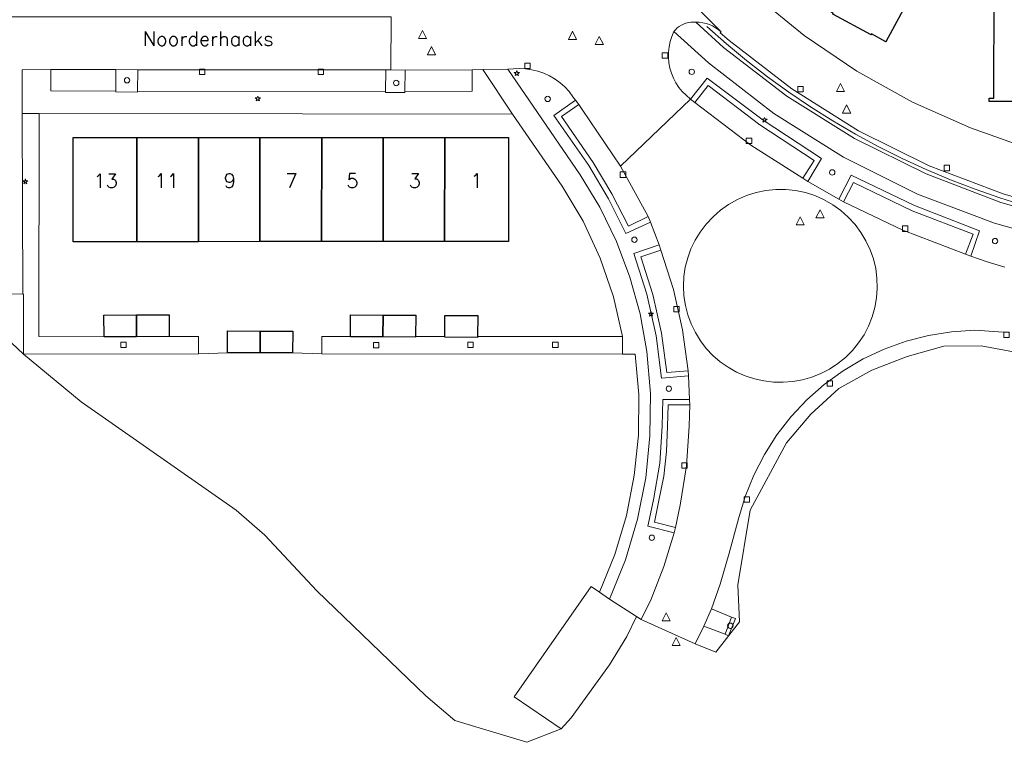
# Model space of a CAD drawing. Header units: metres. Extents: x 105376 to 107446, y 444190 to 447356.
# Tile 9 of 90: x 106667 to 106758, y 446000 to 446067. Entities that reach past the tile are written whole.
import ezdxf
from ezdxf.enums import TextEntityAlignment as Align

# ---------------------------------------------------------------- set-up
doc = ezdxf.new("R2010")
doc.units = ezdxf.units.M
doc.header["$MEASUREMENT"] = 0
for name, color, linetype, lineweight in [('begroeid terreindeel kenmerkpunt', 3, 'Continuous', 0), ('huisnummerreeks BGT', 7, 'Continuous', 0), ('onbegroeid terreindeel vlak', 5, 'Continuous', 0), ('ondersteunend wegdeel vlak', 2, 'Continuous', 0), ('openbare ruimte label tekst', 7, 'Continuous', 0), ('pand vlak gecombineerd BAG en BGT', 1, 'Continuous', 30), ('s_boom', 7, 'Continuous', 0), ('s_elektrakast', 7, 'Continuous', 0), ('s_lantaarnpaal_lichtmast', 7, 'Continuous', 0), ('s_rioolput', 7, 'Continuous', 0), ('s_straatkolk_trottoirkolk', 7, 'Continuous', 0), ('vegetatieobject lijn', 5, 'Continuous', 0), ('vlak schakel_verdeelkast groot trafo', 14, 'Continuous', 0), ('wegdeel vlak', 2, 'Continuous', 0)]:
    doc.layers.add(name, color=color, linetype=linetype, lineweight=lineweight)
doc.styles.get("Standard").update_dxf_attribs({"font": 'romans.shx'})

msp = doc.modelspace()

# ---------------------------------------------------------------- linework, layer by layer
at = {"layer": 'begroeid terreindeel kenmerkpunt', "flags": 128}
for points in [[(106763.834, 446048.059), (106757.737, 446049.791), (106750.817, 446052.418), (106744.186, 446055.708), (106737.908, 446059.63), (106732.043, 446064.146), (106729.471, 446066.479), (106729.792, 446066.469), (106730.11, 446066.429), (106730.423, 446066.357), (106730.727, 446066.256), (106731.021, 446066.126), (106731.3, 446065.967), (106731.562, 446065.783), (106731.806, 446065.574), (106731.729, 446065.486), (106732.572, 446064.77), (106738.355, 446060.295), (106744.552, 446056.413), (106751.101, 446053.161), (106757.94, 446050.572), (106763.964, 446048.854)], [(106763.834, 446048.059), (106757.737, 446049.791), (106750.817, 446052.418), (106744.186, 446055.708), (106737.908, 446059.63), (106732.043, 446064.146), (106729.471, 446066.479), (106729.792, 446066.469), (106730.11, 446066.429), (106730.423, 446066.357), (106730.727, 446066.256), (106731.021, 446066.126), (106731.3, 446065.967), (106731.562, 446065.783), (106731.806, 446065.574), (106731.729, 446065.486), (106732.572, 446064.77), (106738.355, 446060.295), (106744.552, 446056.413), (106751.101, 446053.161), (106757.94, 446050.572), (106763.964, 446048.854)], [(106758.104, 446043.788), (106756.371, 446044.325), (106754.956, 446044.81), (106755.771, 446047.158), (106749.719, 446049.5), (106743.866, 446052.303), (106742.707, 446050.1), (106739.833, 446051.729), (106741.114, 446053.851), (106735.695, 446057.409), (106730.513, 446061.305), (106728.978, 446059.344), (106728.564, 446059.708), (106728.215, 446060.06), (106727.902, 446060.444), (106727.629, 446060.857), (106727.397, 446061.295), (106727.21, 446061.754), (106727.069, 446062.229), (106726.975, 446062.715), (106726.93, 446063.209), (106726.933, 446063.704), (106726.985, 446064.197), (106727.086, 446064.682), (106727.233, 446065.155), (106727.427, 446065.611), (106730.641, 446062.703), (106736.683, 446058.025), (106743.157, 446053.965), (106750, 446050.563), (106757.145, 446047.853), (106763.393, 446046.088)], [(106758.104, 446043.788), (106756.371, 446044.325), (106754.956, 446044.81), (106755.771, 446047.158), (106749.719, 446049.5), (106743.866, 446052.303), (106742.707, 446050.1), (106739.833, 446051.729), (106741.114, 446053.851), (106735.695, 446057.409), (106730.513, 446061.305), (106728.978, 446059.344), (106728.564, 446059.708), (106728.215, 446060.06), (106727.902, 446060.444), (106727.629, 446060.857), (106727.397, 446061.295), (106727.21, 446061.754), (106727.069, 446062.229), (106726.975, 446062.715), (106726.93, 446063.209), (106726.933, 446063.704), (106726.985, 446064.197), (106727.086, 446064.682), (106727.233, 446065.155), (106727.427, 446065.611), (106730.641, 446062.703), (106736.683, 446058.025), (106743.157, 446053.965), (106750, 446050.563), (106757.145, 446047.853), (106763.393, 446046.088)], [(106664.093, 446041.305), (106667.099, 446041.292), (106667.167, 446041.292), (106667.158, 446035.723), (106653.413, 446048.649)], [(106664.093, 446041.305), (106667.099, 446041.292), (106667.167, 446041.292), (106667.158, 446035.723), (106653.413, 446048.649)]]:
    msp.add_lwpolyline(points, dxfattribs=at)
for points in [[(106675.707, 446062.106), (106677.749, 446062.079), (106677.739, 446060.088), (106677.733, 446060.006), (106675.717, 446060.023), (106675.721, 446060.099)], [(106675.707, 446062.106), (106677.749, 446062.079), (106677.739, 446060.088), (106677.733, 446060.006), (106675.717, 446060.023), (106675.721, 446060.099)], [(106718.311, 446059.264), (106716.307, 446057.823), (106719.548, 446053.19), (106721.376, 446050.114), (106722.986, 446046.919), (106725.263, 446047.951), (106726.071, 446045.871), (106723.728, 446045.057), (106724.939, 446041.286), (106725.796, 446037.419), (106726.291, 446033.49), (106728.782, 446033.709), (106728.894, 446031.524), (106726.405, 446031.515), (106726.357, 446029.069), (106726.128, 446025.639), (106725.553, 446022.249), (106725.035, 446019.796), (106727.446, 446019.164), (106726.497, 446016.06), (106725.32, 446013.036), (106724.407, 446011.149), (106723.965, 446011.434), (106721.468, 446013.048), (106722.936, 446016.679), (106724.057, 446020.431), (106724.821, 446024.272), (106725.221, 446028.167), (106725.254, 446032.083), (106724.92, 446035.985), (106724.295, 446039.457), (106723.355, 446042.858), (106722.109, 446046.159), (106720.567, 446049.333), (106718.742, 446052.352), (106712.039, 446062.142), (106713.093, 446062.174), (106713.678, 446062.154), (106714.259, 446062.076), (106714.829, 446061.941), (106715.383, 446061.751), (106715.915, 446061.506), (106716.42, 446061.21), (106716.894, 446060.866), (106717.331, 446060.476), (106717.728, 446060.045), (106718.08, 446059.577)], [(106718.311, 446059.264), (106716.307, 446057.823), (106719.548, 446053.19), (106721.376, 446050.114), (106722.986, 446046.919), (106725.263, 446047.951), (106726.071, 446045.871), (106723.728, 446045.057), (106724.939, 446041.286), (106725.796, 446037.419), (106726.291, 446033.49), (106728.782, 446033.709), (106728.894, 446031.524), (106726.405, 446031.515), (106726.357, 446029.069), (106726.128, 446025.639), (106725.553, 446022.249), (106725.035, 446019.796), (106727.446, 446019.164), (106726.497, 446016.06), (106725.32, 446013.036), (106724.407, 446011.149), (106723.965, 446011.434), (106721.468, 446013.048), (106722.936, 446016.679), (106724.057, 446020.431), (106724.821, 446024.272), (106725.221, 446028.167), (106725.254, 446032.083), (106724.92, 446035.985), (106724.295, 446039.457), (106723.355, 446042.858), (106722.109, 446046.159), (106720.567, 446049.333), (106718.742, 446052.352), (106712.039, 446062.142), (106713.093, 446062.174), (106713.678, 446062.154), (106714.259, 446062.076), (106714.829, 446061.941), (106715.383, 446061.751), (106715.915, 446061.506), (106716.42, 446061.21), (106716.894, 446060.866), (106717.331, 446060.476), (106717.728, 446060.045), (106718.08, 446059.577)], [(106702.512, 446059.972), (106700.704, 446059.974), (106700.704, 446060.074), (106700.734, 446062.08), (106701.215, 446062.067), (106702.531, 446062.048), (106702.514, 446060.052)], [(106702.512, 446059.972), (106700.704, 446059.974), (106700.704, 446060.074), (106700.734, 446062.08), (106701.215, 446062.067), (106702.531, 446062.048), (106702.514, 446060.052)], [(106720.547, 446013.684), (106719.764, 446014.201), (106712.627, 446003.995), (106716.992, 446001.031), (106713.799, 445999.776), (106707.124, 446001.78), (106704.459, 446004.078), (106694.358, 446013.796), (106689.526, 446018.957), (106686.883, 446021.271), (106672.512, 446031.317), (106667.158, 446035.723), (106683.369, 446035.754), (106686.054, 446035.848), (106689.079, 446035.844), (106692.104, 446035.84), (106694.799, 446035.746), (106722.67, 446035.739), (106723.862, 446035.739), (106724.18, 446031.987), (106724.147, 446028.223), (106723.762, 446024.477), (106723.029, 446020.784), (106721.954, 446017.176)], [(106720.547, 446013.684), (106719.764, 446014.201), (106712.627, 446003.995), (106716.992, 446001.031), (106713.799, 445999.776), (106707.124, 446001.78), (106704.459, 446004.078), (106694.358, 446013.796), (106689.526, 446018.957), (106686.883, 446021.271), (106672.512, 446031.317), (106667.158, 446035.723), (106683.369, 446035.754), (106686.054, 446035.848), (106689.079, 446035.844), (106692.104, 446035.84), (106694.799, 446035.746), (106722.67, 446035.739), (106723.862, 446035.739), (106724.18, 446031.987), (106724.147, 446028.223), (106723.762, 446024.477), (106723.029, 446020.784), (106721.954, 446017.176)]]:
    msp.add_lwpolyline(points, close=True, dxfattribs=at)
at = {"layer": 'onbegroeid terreindeel vlak', "flags": 128}
for points in [[(106760.72, 446054.613), (106754.912, 446056.684), (106749.535, 446059.084), (106744.391, 446061.947), (106739.517, 446065.251), (106734.953, 446068.971), (106730.734, 446073.077), (106728.322, 446075.585), (106724.907, 446072.561), (106724.19, 446071.941), (106721.654, 446074.998), (106715.787, 446083.477), (106710.551, 446092.359), (106698.327, 446115.308), (106725.735, 446115.369), (106758.765, 446115.319)], [(106653.413, 446048.649), (106667.158, 446035.723), (106672.512, 446031.317), (106686.883, 446021.271), (106689.526, 446018.957), (106694.358, 446013.796), (106704.459, 446004.078), (106707.124, 446001.78), (106713.799, 445999.776), (106716.992, 446001.031), (106717.919, 446002.051), (106721.458, 446006.957), (106723.06, 446009.588), (106723.965, 446011.434), (106724.407, 446011.149), (106729.412, 446008.892), (106731.328, 446008.125), (106733.507, 446010.922), (106733.35, 446014.375), (106734.504, 446021.284), (106737.872, 446027.516), (106740.13, 446030.163), (106742.727, 446032.546), (106745.77, 446034.258), (106749.049, 446035.527), (106752.437, 446036.456), (106755.915, 446036.493), (106759.412, 446035.843)]]:
    msp.add_lwpolyline(points, dxfattribs=at)
for points in [[(106750.206, 446076.589), (106750.255, 446076.676), (106749.227, 446077.255), (106749.174, 446077.178), (106746.613, 446078.556), (106745.425, 446076.374), (106741.578, 446078.459), (106740.135, 446075.851), (106736.291, 446077.943), (106734.006, 446073.721), (106737.853, 446071.615), (106737.382, 446070.744), (106738.687, 446070.025), (106738.645, 446069.941), (106741.182, 446068.548), (106740.907, 446068.031), (106742.209, 446067.321), (106742.173, 446067.231), (106745.706, 446065.304), (106745.754, 446065.392), (106747.071, 446064.674), (106752.767, 446075.187)], [(106756.677, 446069.401), (106757.112, 446069.4), (106757.091, 446059.439), (106756.656, 446059.44), (106756.655, 446059.12), (106764.355, 446059.124), (106764.356, 446059.444), (106763.921, 446059.445), (106763.942, 446069.406), (106764.377, 446069.406), (106764.377, 446069.726), (106756.678, 446069.721)], [(106668.601, 446058.007), (106693.016, 446057.987), (106712.476, 446057.957), (106717.086, 446051.299), (106719.018, 446048.049), (106720.604, 446044.616), (106721.826, 446041.038), (106722.671, 446037.352), (106709.24, 446037.354), (106709.251, 446039.304), (106706.211, 446039.32), (106706.2, 446037.355), (106703.495, 446037.355), (106703.506, 446039.335), (106700.486, 446039.352), (106697.466, 446039.368), (106697.455, 446037.357), (106694.806, 446037.357), (106694.799, 446035.746), (106692.104, 446035.84), (106692.106, 446037.87), (106689.082, 446037.874), (106686.057, 446037.878), (106686.054, 446035.848), (106683.369, 446035.754), (106683.365, 446037.364), (106680.666, 446037.351), (106680.656, 446039.381), (106677.636, 446039.366), (106674.616, 446039.351), (106674.626, 446037.321), (106668.592, 446037.355)], [(106677.666, 446046.145), (106683.366, 446046.147), (106689.066, 446046.15), (106694.792, 446046.152), (106700.492, 446046.155), (106706.192, 446046.157), (106712.102, 446046.16), (106712.11, 446055.801), (106706.2, 446055.798), (106700.5, 446055.796), (106694.8, 446055.793), (106689.074, 446055.791), (106683.374, 446055.788), (106677.674, 446055.786), (106671.764, 446055.783), (106671.756, 446046.142)]]:
    msp.add_lwpolyline(points, close=True, dxfattribs=at)
at = {"layer": 'ondersteunend wegdeel vlak', "flags": 128}
msp.add_lwpolyline([(106759.412, 446035.843), (106755.915, 446036.493), (106752.437, 446036.456), (106749.049, 446035.527), (106745.77, 446034.258), (106742.727, 446032.546), (106740.13, 446030.163), (106737.872, 446027.516), (106734.504, 446021.284), (106733.35, 446014.375), (106733.507, 446010.922), (106731.328, 446008.125), (106729.412, 446008.892), (106730.22, 446010.541), (106732.172, 446009.8), (106732.774, 446011.366), (106730.927, 446012.142), (106731.715, 446014.421), (106732.567, 446017.281), (106733.415, 446020.483), (106734.034, 446022.538), (106734.839, 446024.528), (106735.824, 446026.435), (106736.98, 446028.244), (106738.296, 446029.939), (106739.763, 446031.506), (106741.368, 446032.932), (106743.117, 446034.191), (106744.975, 446035.283), (106746.927, 446036.198), (106748.955, 446036.927), (106751.042, 446037.465), (106753.17, 446037.807), (106755.321, 446037.95), (106758.416, 446037.725)], dxfattribs=at)
msp.add_lwpolyline([(106759.412, 446035.843), (106755.915, 446036.493), (106752.437, 446036.456), (106749.049, 446035.527), (106745.77, 446034.258), (106742.727, 446032.546), (106740.13, 446030.163), (106737.872, 446027.516), (106734.504, 446021.284), (106733.35, 446014.375), (106733.507, 446010.922), (106731.328, 446008.125), (106729.412, 446008.892), (106730.22, 446010.541), (106732.172, 446009.8), (106732.774, 446011.366), (106730.927, 446012.142), (106731.715, 446014.421), (106732.567, 446017.281), (106733.415, 446020.483), (106734.034, 446022.538), (106734.839, 446024.528), (106735.824, 446026.435), (106736.98, 446028.244), (106738.296, 446029.939), (106739.763, 446031.506), (106741.368, 446032.932), (106743.117, 446034.191), (106744.975, 446035.283), (106746.927, 446036.198), (106748.955, 446036.927), (106751.042, 446037.465), (106753.17, 446037.807), (106755.321, 446037.95), (106758.416, 446037.725)], dxfattribs=at)
at = {"layer": 'pand vlak gecombineerd BAG en BGT', "flags": 128}
for points in [[(106750.206, 446076.589), (106752.767, 446075.187), (106747.071, 446064.674), (106745.754, 446065.392), (106745.706, 446065.304), (106742.173, 446067.231), (106742.209, 446067.321), (106740.907, 446068.031), (106741.182, 446068.548), (106738.645, 446069.941), (106738.687, 446070.025), (106737.382, 446070.744), (106737.853, 446071.615), (106734.006, 446073.721), (106736.291, 446077.943), (106740.135, 446075.851), (106741.578, 446078.459), (106745.425, 446076.374), (106746.613, 446078.556), (106749.174, 446077.178), (106749.227, 446077.255), (106750.255, 446076.676)], [(106750.206, 446076.589), (106752.767, 446075.187), (106747.071, 446064.674), (106745.754, 446065.392), (106745.706, 446065.304), (106742.173, 446067.231), (106742.209, 446067.321), (106740.907, 446068.031), (106741.182, 446068.548), (106738.645, 446069.941), (106738.687, 446070.025), (106737.382, 446070.744), (106737.853, 446071.615), (106734.006, 446073.721), (106736.291, 446077.943), (106740.135, 446075.851), (106741.578, 446078.459), (106745.425, 446076.374), (106746.613, 446078.556), (106749.174, 446077.178), (106749.227, 446077.255), (106750.255, 446076.676)], [(106756.677, 446069.401), (106756.678, 446069.721), (106764.377, 446069.726), (106764.377, 446069.406), (106763.942, 446069.406), (106763.921, 446059.445), (106764.356, 446059.444), (106764.355, 446059.124), (106756.655, 446059.12), (106756.656, 446059.44), (106757.091, 446059.439), (106757.112, 446069.4)], [(106756.677, 446069.401), (106756.678, 446069.721), (106764.377, 446069.726), (106764.377, 446069.406), (106763.942, 446069.406), (106763.921, 446059.445), (106764.356, 446059.444), (106764.355, 446059.124), (106756.655, 446059.12), (106756.656, 446059.44), (106757.091, 446059.439), (106757.112, 446069.4)], [(106677.674, 446055.786), (106677.666, 446046.145), (106671.756, 446046.142), (106671.764, 446055.783)], [(106677.674, 446055.786), (106677.666, 446046.145), (106671.756, 446046.142), (106671.764, 446055.783)], [(106683.366, 446046.147), (106677.666, 446046.145), (106677.674, 446055.786), (106683.374, 446055.788)], [(106683.366, 446046.147), (106677.666, 446046.145), (106677.674, 446055.786), (106683.374, 446055.788)], [(106683.374, 446055.788), (106689.074, 446055.791), (106689.066, 446046.15), (106683.366, 446046.147)], [(106683.374, 446055.788), (106689.074, 446055.791), (106689.066, 446046.15), (106683.366, 446046.147)], [(106689.074, 446055.791), (106694.8, 446055.793), (106694.792, 446046.152), (106689.066, 446046.15)], [(106689.074, 446055.791), (106694.8, 446055.793), (106694.792, 446046.152), (106689.066, 446046.15)], [(106694.792, 446046.152), (106694.8, 446055.793), (106700.5, 446055.796), (106700.492, 446046.155)], [(106694.792, 446046.152), (106694.8, 446055.793), (106700.5, 446055.796), (106700.492, 446046.155)], [(106706.2, 446055.798), (106706.192, 446046.157), (106700.492, 446046.155), (106700.5, 446055.796)], [(106706.2, 446055.798), (106706.192, 446046.157), (106700.492, 446046.155), (106700.5, 446055.796)], [(106706.192, 446046.157), (106706.2, 446055.798), (106712.11, 446055.801), (106712.102, 446046.16)], [(106706.192, 446046.157), (106706.2, 446055.798), (106712.11, 446055.801), (106712.102, 446046.16)], [(106677.646, 446037.336), (106674.626, 446037.321), (106674.616, 446039.351), (106677.636, 446039.366)], [(106677.646, 446037.336), (106674.626, 446037.321), (106674.616, 446039.351), (106677.636, 446039.366)], [(106677.636, 446039.366), (106680.656, 446039.381), (106680.666, 446037.351), (106677.646, 446037.336)], [(106677.636, 446039.366), (106680.656, 446039.381), (106680.666, 446037.351), (106677.646, 446037.336)], [(106700.475, 446037.322), (106697.455, 446037.338), (106697.455, 446037.357), (106697.466, 446039.368), (106700.486, 446039.352)], [(106700.475, 446037.322), (106697.455, 446037.338), (106697.455, 446037.357), (106697.466, 446039.368), (106700.486, 446039.352)], [(106700.486, 446039.352), (106703.506, 446039.335), (106703.495, 446037.355), (106703.495, 446037.305), (106700.475, 446037.322)], [(106700.486, 446039.352), (106703.506, 446039.335), (106703.495, 446037.355), (106703.495, 446037.305), (106700.475, 446037.322)], [(106706.2, 446037.355), (106706.211, 446039.32), (106709.251, 446039.304), (106709.24, 446037.354), (106709.24, 446037.274), (106706.2, 446037.29)], [(106706.2, 446037.355), (106706.211, 446039.32), (106709.251, 446039.304), (106709.24, 446037.354), (106709.24, 446037.274), (106706.2, 446037.29)], [(106689.079, 446035.844), (106686.054, 446035.848), (106686.057, 446037.878), (106689.082, 446037.874)], [(106689.079, 446035.844), (106686.054, 446035.848), (106686.057, 446037.878), (106689.082, 446037.874)], [(106689.082, 446037.874), (106692.106, 446037.87), (106692.104, 446035.84), (106689.079, 446035.844)], [(106689.082, 446037.874), (106692.106, 446037.87), (106692.104, 446035.84), (106689.079, 446035.844)]]:
    msp.add_lwpolyline(points, close=True, dxfattribs=at)
at = {"layer": 's_boom', "color": 251, "linetype": 'Continuous', "lineweight": 0, "flags": 128}
for points in [[(106728.843, 446061.881, 1), (106729.343, 446061.881, 1)], [(106676.507, 446061.098, 1), (106677.007, 446061.098, 1)], [(106701.449, 446060.847, 1), (106701.949, 446060.847, 1)], [(106715.485, 446059.369, 1), (106715.985, 446059.369, 1)], [(106741.855, 446052.56, 1), (106742.355, 446052.56, 1)], [(106723.526, 446046.329, 1), (106724.026, 446046.329, 1)], [(106756.951, 446046.204, 1), (106757.451, 446046.204, 1)], [(106726.716, 446032.525, 1), (106727.216, 446032.525, 1)], [(106725.14, 446018.724, 1), (106725.64, 446018.724, 1)]]:
    msp.add_lwpolyline(points, format="xyb", close=True, dxfattribs=at)
at = {"layer": 's_elektrakast', "color": 7, "linetype": 'Continuous', "lineweight": 0, "flags": 128}
msp.add_lwpolyline([(106732.419, 446010.576, 1), (106732.919, 446010.576, 1)], format="xyb", close=True, dxfattribs=at)
at = {"layer": 's_lantaarnpaal_lichtmast', "color": 7, "linetype": 'Continuous', "lineweight": 0, "flags": 128}
for points in [[(106712.828, 446061.817), (106712.646, 446061.817), (106712.793, 446061.71), (106712.737, 446061.538), (106712.884, 446061.644), (106713.031, 446061.538), (106712.975, 446061.71), (106713.122, 446061.817), (106712.94, 446061.817), (106712.884, 446061.99)], [(106688.816, 446059.461), (106688.634, 446059.461), (106688.781, 446059.354), (106688.725, 446059.182), (106688.872, 446059.288), (106689.019, 446059.182), (106688.963, 446059.354), (106689.11, 446059.461), (106688.928, 446059.461), (106688.872, 446059.634)], [(106735.784, 446057.483), (106735.602, 446057.483), (106735.749, 446057.376), (106735.693, 446057.204), (106735.84, 446057.31), (106735.987, 446057.204), (106735.931, 446057.376), (106736.078, 446057.483), (106735.896, 446057.483), (106735.84, 446057.656)], [(106667.276, 446051.795), (106667.094, 446051.795), (106667.241, 446051.688), (106667.185, 446051.516), (106667.332, 446051.622), (106667.479, 446051.516), (106667.423, 446051.688), (106667.57, 446051.795), (106667.388, 446051.795), (106667.332, 446051.968)], [(106725.253, 446039.528), (106725.071, 446039.528), (106725.218, 446039.421), (106725.162, 446039.249), (106725.309, 446039.355), (106725.456, 446039.249), (106725.4, 446039.421), (106725.547, 446039.528), (106725.365, 446039.528), (106725.309, 446039.701)]]:
    msp.add_lwpolyline(points, close=True, dxfattribs=at)
at = {"layer": 's_rioolput', "color": 7, "linetype": 'Continuous', "lineweight": 0, "flags": 128}
for points in [[(106703.763, 446064.971), (106704.513, 446064.971), (106704.138, 446065.721)], [(106717.653, 446064.882), (106718.403, 446064.882), (106718.028, 446065.632)], [(106720.149, 446064.417), (106720.899, 446064.417), (106720.524, 446065.167)], [(106704.587, 446063.465), (106705.337, 446063.465), (106704.962, 446064.215)], [(106742.5, 446060.049), (106743.25, 446060.049), (106742.875, 446060.799)], [(106743.069, 446058.063), (106743.819, 446058.063), (106743.444, 446058.813)], [(106738.754, 446047.698), (106739.504, 446047.698), (106739.129, 446048.448)], [(106740.602, 446048.353), (106741.352, 446048.353), (106740.977, 446049.103)], [(106726.352, 446011.026), (106727.102, 446011.026), (106726.727, 446011.776)], [(106727.276, 446008.744), (106728.026, 446008.744), (106727.651, 446009.494)]]:
    msp.add_lwpolyline(points, close=True, dxfattribs=at)
at = {"layer": 's_straatkolk_trottoirkolk', "color": 7, "linetype": 'Continuous', "lineweight": 0, "flags": 128}
for points in [[(106726.359, 446063.641), (106726.859, 446063.641), (106726.859, 446063.141), (106726.359, 446063.141)], [(106683.466, 446062.124), (106683.966, 446062.124), (106683.966, 446061.624), (106683.466, 446061.624)], [(106694.466, 446062.133), (106694.966, 446062.133), (106694.966, 446061.633), (106694.466, 446061.633)], [(106713.608, 446062.686), (106714.108, 446062.686), (106714.108, 446062.186), (106713.608, 446062.186)], [(106738.912, 446060.531), (106739.412, 446060.531), (106739.412, 446060.031), (106738.912, 446060.031)], [(106734.147, 446055.737), (106734.647, 446055.737), (106734.647, 446055.237), (106734.147, 446055.237)], [(106752.478, 446053.221), (106752.978, 446053.221), (106752.978, 446052.721), (106752.478, 446052.721)], [(106722.472, 446052.603), (106722.972, 446052.603), (106722.972, 446052.103), (106722.472, 446052.103)], [(106748.623, 446047.605), (106749.123, 446047.605), (106749.123, 446047.105), (106748.623, 446047.105)], [(106727.422, 446040.14), (106727.922, 446040.14), (106727.922, 446039.64), (106727.422, 446039.64)], [(106758.006, 446037.773), (106758.506, 446037.773), (106758.506, 446037.273), (106758.006, 446037.273)], [(106676.18, 446036.846), (106676.68, 446036.846), (106676.68, 446036.346), (106676.18, 446036.346)], [(106699.589, 446036.812), (106700.089, 446036.812), (106700.089, 446036.312), (106699.589, 446036.312)], [(106708.34, 446036.847), (106708.84, 446036.847), (106708.84, 446036.347), (106708.34, 446036.347)], [(106716.197, 446036.843), (106716.697, 446036.843), (106716.697, 446036.343), (106716.197, 446036.343)], [(106741.633, 446033.257), (106742.133, 446033.257), (106742.133, 446032.757), (106741.633, 446032.757)], [(106728.179, 446025.665), (106728.679, 446025.665), (106728.679, 446025.165), (106728.179, 446025.165)], [(106733.939, 446022.525), (106734.439, 446022.525), (106734.439, 446022.025), (106733.939, 446022.025)]]:
    msp.add_lwpolyline(points, close=True, dxfattribs=at)
at = {"layer": 'vegetatieobject lijn', "flags": 128}
msp.add_lwpolyline([(106730.473, 446066.089), (106732.3, 446064.472), (106734.179, 446062.916), (106736.107, 446061.422), (106738.082, 446059.991), (106740.104, 446058.626), (106742.168, 446057.327), (106744.274, 446056.096), (106746.419, 446054.934), (106748.601, 446053.842), (106750.816, 446052.823), (106753.064, 446051.875), (106755.342, 446051.002), (106757.647, 446050.203), (106759.976, 446049.479)], dxfattribs=at)
at = {"layer": 'vlak schakel_verdeelkast groot trafo', "flags": 128}
msp.add_lwpolyline([(106732.172, 446009.8), (106732.774, 446011.366), (106733.159, 446011.243), (106732.501, 446009.628)], close=True, dxfattribs=at)
msp.add_lwpolyline([(106732.172, 446009.8), (106732.774, 446011.366), (106733.159, 446011.243), (106732.501, 446009.628)], close=True, dxfattribs=at)
at = {"layer": 'wegdeel vlak', "flags": 128}
for points in [[(106763.964, 446048.854), (106757.94, 446050.572), (106751.101, 446053.161), (106744.552, 446056.413), (106738.355, 446060.295), (106732.572, 446064.77), (106731.729, 446065.486), (106731.806, 446065.574), (106724.907, 446072.561), (106728.322, 446075.585), (106730.734, 446073.077), (106734.953, 446068.971), (106739.517, 446065.251), (106744.391, 446061.947), (106749.535, 446059.084), (106754.912, 446056.684), (106760.72, 446054.613)], [(106763.964, 446048.854), (106757.94, 446050.572), (106751.101, 446053.161), (106744.552, 446056.413), (106738.355, 446060.295), (106732.572, 446064.77), (106731.729, 446065.486), (106731.806, 446065.574), (106724.907, 446072.561), (106728.322, 446075.585), (106730.734, 446073.077), (106734.953, 446068.971), (106739.517, 446065.251), (106744.391, 446061.947), (106749.535, 446059.084), (106754.912, 446056.684), (106760.72, 446054.613)], [(106724.907, 446072.561), (106731.806, 446065.574), (106731.562, 446065.783), (106731.3, 446065.967), (106731.021, 446066.126), (106730.727, 446066.256), (106730.423, 446066.357), (106730.11, 446066.429), (106729.792, 446066.469), (106729.471, 446066.479), (106729.24, 446066.489), (106729.009, 446066.477), (106728.78, 446066.442), (106728.556, 446066.384), (106728.339, 446066.304), (106728.131, 446066.203), (106727.934, 446066.082), (106727.749, 446065.942), (106727.58, 446065.785), (106727.427, 446065.611), (106727.233, 446065.155), (106727.086, 446064.682), (106726.985, 446064.197), (106726.933, 446063.704), (106726.93, 446063.209), (106726.975, 446062.715), (106727.069, 446062.229), (106727.21, 446061.754), (106727.397, 446061.295), (106727.629, 446060.857), (106727.902, 446060.444), (106728.215, 446060.06), (106728.564, 446059.708), (106728.978, 446059.344), (106722.487, 446053.128), (106718.945, 446058.401), (106718.611, 446058.849), (106718.311, 446059.264), (106718.08, 446059.577), (106717.728, 446060.045), (106717.331, 446060.476), (106716.894, 446060.866), (106716.42, 446061.21), (106715.915, 446061.506), (106715.383, 446061.751), (106714.829, 446061.941), (106714.259, 446062.076), (106713.678, 446062.154), (106713.093, 446062.174), (106712.039, 446062.142), (106709.741, 446062.089), (106708.727, 446062.065), (106702.531, 446062.048), (106701.215, 446062.067), (106701.22, 446066.985)], [(106724.907, 446072.561), (106731.806, 446065.574), (106731.562, 446065.783), (106731.3, 446065.967), (106731.021, 446066.126), (106730.727, 446066.256), (106730.423, 446066.357), (106730.11, 446066.429), (106729.792, 446066.469), (106729.471, 446066.479), (106729.24, 446066.489), (106729.009, 446066.477), (106728.78, 446066.442), (106728.556, 446066.384), (106728.339, 446066.304), (106728.131, 446066.203), (106727.934, 446066.082), (106727.749, 446065.942), (106727.58, 446065.785), (106727.427, 446065.611), (106727.233, 446065.155), (106727.086, 446064.682), (106726.985, 446064.197), (106726.933, 446063.704), (106726.93, 446063.209), (106726.975, 446062.715), (106727.069, 446062.229), (106727.21, 446061.754), (106727.397, 446061.295), (106727.629, 446060.857), (106727.902, 446060.444), (106728.215, 446060.06), (106728.564, 446059.708), (106728.978, 446059.344), (106722.487, 446053.128), (106718.945, 446058.401), (106718.611, 446058.849), (106718.311, 446059.264), (106718.08, 446059.577), (106717.728, 446060.045), (106717.331, 446060.476), (106716.894, 446060.866), (106716.42, 446061.21), (106715.915, 446061.506), (106715.383, 446061.751), (106714.829, 446061.941), (106714.259, 446062.076), (106713.678, 446062.154), (106713.093, 446062.174), (106712.039, 446062.142), (106709.741, 446062.089), (106708.727, 446062.065), (106702.531, 446062.048), (106701.215, 446062.067), (106701.22, 446066.985)], [(106763.393, 446046.088), (106757.145, 446047.853), (106750, 446050.563), (106743.157, 446053.965), (106736.683, 446058.025), (106730.641, 446062.703), (106727.427, 446065.611), (106727.58, 446065.785), (106727.749, 446065.942), (106727.934, 446066.082), (106728.131, 446066.203), (106728.339, 446066.304), (106728.556, 446066.384), (106728.78, 446066.442), (106729.009, 446066.477), (106729.24, 446066.489), (106729.471, 446066.479), (106732.043, 446064.146), (106737.908, 446059.63), (106744.186, 446055.708), (106750.817, 446052.418), (106757.737, 446049.791), (106763.834, 446048.059)], [(106763.393, 446046.088), (106757.145, 446047.853), (106750, 446050.563), (106743.157, 446053.965), (106736.683, 446058.025), (106730.641, 446062.703), (106727.427, 446065.611), (106727.58, 446065.785), (106727.749, 446065.942), (106727.934, 446066.082), (106728.131, 446066.203), (106728.339, 446066.304), (106728.556, 446066.384), (106728.78, 446066.442), (106729.009, 446066.477), (106729.24, 446066.489), (106729.471, 446066.479), (106732.043, 446064.146), (106737.908, 446059.63), (106744.186, 446055.708), (106750.817, 446052.418), (106757.737, 446049.791), (106763.834, 446048.059)], [(106758.416, 446037.725), (106755.321, 446037.95), (106753.17, 446037.807), (106751.042, 446037.465), (106748.955, 446036.927), (106746.927, 446036.198), (106744.975, 446035.283), (106743.117, 446034.191), (106741.368, 446032.932), (106739.763, 446031.506), (106738.296, 446029.939), (106736.98, 446028.244), (106735.824, 446026.435), (106734.839, 446024.528), (106734.034, 446022.538), (106733.415, 446020.483), (106732.567, 446017.281), (106731.715, 446014.421), (106730.927, 446012.142), (106730.22, 446010.541), (106729.412, 446008.892), (106724.407, 446011.149), (106725.32, 446013.036), (106726.497, 446016.06), (106727.446, 446019.164), (106727.597, 446019.681), (106728.014, 446021.743), (106728.607, 446025.382), (106728.862, 446029.061), (106728.91, 446031.022), (106728.894, 446031.524), (106728.782, 446033.709), (106728.757, 446034.196), (106728.241, 446037.985), (106727.396, 446041.715), (106726.23, 446045.357), (106726.071, 446045.871), (106725.263, 446047.951), (106725.058, 446048.468), (106722.487, 446053.128), (106728.978, 446059.344), (106729.375, 446059.03), (106734.569, 446055.085), (106739.396, 446052.017), (106739.833, 446051.729), (106742.707, 446050.1), (106743.165, 446049.852), (106748.661, 446047.203), (106754.465, 446044.983), (106754.956, 446044.81), (106756.371, 446044.325), (106758.104, 446043.788)]]:
    msp.add_lwpolyline(points, dxfattribs=at)
for points in [[(106641.012, 446064.638), (106641.023, 446066.944), (106644.293, 446066.977), (106656.207, 446066.975), (106658.231, 446066.97), (106681.209, 446066.973), (106683.229, 446066.974), (106700.674, 446066.989), (106701.22, 446066.985), (106701.215, 446062.067), (106700.734, 446062.08), (106677.749, 446062.079), (106675.707, 446062.106), (106669.7, 446062.104), (106667.047, 446062.079), (106667.04, 446058.01), (106667.099, 446041.292), (106664.093, 446041.305), (106659.697, 446045.725), (106661.445, 446047.567), (106649.522, 446059.179), (106647.991, 446057.595)], [(106641.012, 446064.638), (106641.023, 446066.944), (106644.293, 446066.977), (106656.207, 446066.975), (106658.231, 446066.97), (106681.209, 446066.973), (106683.229, 446066.974), (106700.674, 446066.989), (106701.22, 446066.985), (106701.215, 446062.067), (106700.734, 446062.08), (106677.749, 446062.079), (106675.707, 446062.106), (106669.7, 446062.104), (106667.047, 446062.079), (106667.04, 446058.01), (106667.099, 446041.292), (106664.093, 446041.305), (106659.697, 446045.725), (106661.445, 446047.567), (106649.522, 446059.179), (106647.991, 446057.595)], [(106708.727, 446062.065), (106709.741, 446062.089), (106712.476, 446057.957), (106693.016, 446057.987), (106668.601, 446058.007), (106667.04, 446058.01), (106667.047, 446062.079), (106669.7, 446062.104), (106669.704, 446060.111), (106675.721, 446060.099), (106675.717, 446060.023), (106677.733, 446060.006), (106677.739, 446060.088), (106700.704, 446060.074), (106700.704, 446059.974), (106702.512, 446059.972), (106702.514, 446060.052), (106708.733, 446060.092)], [(106708.727, 446062.065), (106709.741, 446062.089), (106712.476, 446057.957), (106693.016, 446057.987), (106668.601, 446058.007), (106667.04, 446058.01), (106667.047, 446062.079), (106669.7, 446062.104), (106669.704, 446060.111), (106675.721, 446060.099), (106675.717, 446060.023), (106677.733, 446060.006), (106677.739, 446060.088), (106700.704, 446060.074), (106700.704, 446059.974), (106702.512, 446059.972), (106702.514, 446060.052), (106708.733, 446060.092)], [(106675.721, 446060.099), (106669.704, 446060.111), (106669.7, 446062.104), (106675.707, 446062.106)], [(106675.721, 446060.099), (106669.704, 446060.111), (106669.7, 446062.104), (106675.707, 446062.106)], [(106712.476, 446057.957), (106709.741, 446062.089), (106712.039, 446062.142), (106718.742, 446052.352), (106720.567, 446049.333), (106722.109, 446046.159), (106723.355, 446042.858), (106724.295, 446039.457), (106724.92, 446035.985), (106725.254, 446032.083), (106725.221, 446028.167), (106724.821, 446024.272), (106724.057, 446020.431), (106722.936, 446016.679), (106721.468, 446013.048), (106720.547, 446013.684), (106721.954, 446017.176), (106723.029, 446020.784), (106723.762, 446024.477), (106724.147, 446028.223), (106724.18, 446031.987), (106723.862, 446035.739), (106722.67, 446035.739), (106722.671, 446037.352), (106721.826, 446041.038), (106720.604, 446044.616), (106719.018, 446048.049), (106717.086, 446051.299)], [(106712.476, 446057.957), (106709.741, 446062.089), (106712.039, 446062.142), (106718.742, 446052.352), (106720.567, 446049.333), (106722.109, 446046.159), (106723.355, 446042.858), (106724.295, 446039.457), (106724.92, 446035.985), (106725.254, 446032.083), (106725.221, 446028.167), (106724.821, 446024.272), (106724.057, 446020.431), (106722.936, 446016.679), (106721.468, 446013.048), (106720.547, 446013.684), (106721.954, 446017.176), (106723.029, 446020.784), (106723.762, 446024.477), (106724.147, 446028.223), (106724.18, 446031.987), (106723.862, 446035.739), (106722.67, 446035.739), (106722.671, 446037.352), (106721.826, 446041.038), (106720.604, 446044.616), (106719.018, 446048.049), (106717.086, 446051.299)], [(106677.739, 446060.088), (106677.749, 446062.079), (106700.734, 446062.08), (106700.704, 446060.074)], [(106677.739, 446060.088), (106677.749, 446062.079), (106700.734, 446062.08), (106700.704, 446060.074)], [(106708.733, 446060.092), (106702.514, 446060.052), (106702.531, 446062.048), (106708.727, 446062.065)], [(106708.733, 446060.092), (106702.514, 446060.052), (106702.531, 446062.048), (106708.727, 446062.065)], [(106730.513, 446061.305), (106735.695, 446057.409), (106741.114, 446053.851), (106739.833, 446051.729), (106739.396, 446052.017), (106740.44, 446053.669), (106735.414, 446056.971), (106730.621, 446060.602), (106729.375, 446059.03), (106728.978, 446059.344)], [(106730.513, 446061.305), (106735.695, 446057.409), (106741.114, 446053.851), (106739.833, 446051.729), (106739.396, 446052.017), (106740.44, 446053.669), (106735.414, 446056.971), (106730.621, 446060.602), (106729.375, 446059.03), (106728.978, 446059.344)], [(106729.375, 446059.03), (106730.621, 446060.602), (106735.414, 446056.971), (106740.44, 446053.669), (106739.396, 446052.017), (106734.569, 446055.085)], [(106729.375, 446059.03), (106730.621, 446060.602), (106735.414, 446056.971), (106740.44, 446053.669), (106739.396, 446052.017), (106734.569, 446055.085)], [(106719.968, 446053.488), (106721.694, 446050.588), (106723.238, 446047.586), (106725.058, 446048.468), (106725.263, 446047.951), (106722.986, 446046.919), (106721.376, 446050.114), (106719.548, 446053.19), (106716.307, 446057.823), (106718.311, 446059.264), (106718.611, 446058.849), (106717.008, 446057.749)], [(106719.968, 446053.488), (106721.694, 446050.588), (106723.238, 446047.586), (106725.058, 446048.468), (106725.263, 446047.951), (106722.986, 446046.919), (106721.376, 446050.114), (106719.548, 446053.19), (106716.307, 446057.823), (106718.311, 446059.264), (106718.611, 446058.849), (106717.008, 446057.749)], [(106718.611, 446058.849), (106718.945, 446058.401), (106722.487, 446053.128), (106725.058, 446048.468), (106723.238, 446047.586), (106721.694, 446050.588), (106719.968, 446053.488), (106717.008, 446057.749)], [(106718.611, 446058.849), (106718.945, 446058.401), (106722.487, 446053.128), (106725.058, 446048.468), (106723.238, 446047.586), (106721.694, 446050.588), (106719.968, 446053.488), (106717.008, 446057.749)], [(106668.592, 446037.355), (106674.626, 446037.321), (106677.646, 446037.336), (106680.666, 446037.351), (106683.365, 446037.364), (106683.369, 446035.754), (106667.158, 446035.723), (106667.167, 446041.292), (106667.099, 446041.292), (106667.04, 446058.01), (106668.601, 446058.007)], [(106668.592, 446037.355), (106674.626, 446037.321), (106677.646, 446037.336), (106680.666, 446037.351), (106683.365, 446037.364), (106683.369, 446035.754), (106667.158, 446035.723), (106667.167, 446041.292), (106667.099, 446041.292), (106667.04, 446058.01), (106668.601, 446058.007)], [(106743.165, 446049.852), (106742.707, 446050.1), (106743.866, 446052.303), (106749.719, 446049.5), (106755.771, 446047.158), (106754.956, 446044.81), (106754.465, 446044.983), (106755.158, 446046.835), (106749.527, 446049.02), (106744.086, 446051.643)], [(106743.165, 446049.852), (106742.707, 446050.1), (106743.866, 446052.303), (106749.719, 446049.5), (106755.771, 446047.158), (106754.956, 446044.81), (106754.465, 446044.983), (106755.158, 446046.835), (106749.527, 446049.02), (106744.086, 446051.643)], [(106744.086, 446051.643), (106749.527, 446049.02), (106755.158, 446046.835), (106754.465, 446044.983), (106748.661, 446047.203), (106743.165, 446049.852)], [(106744.086, 446051.643), (106749.527, 446049.02), (106755.158, 446046.835), (106754.465, 446044.983), (106748.661, 446047.203), (106743.165, 446049.852)], [(106729.407, 446046.303), (106729.881, 446047.024), (106730.434, 446047.766), (106731.061, 446048.447), (106731.756, 446049.06), (106732.509, 446049.597), (106733.315, 446050.054), (106734.163, 446050.425), (106735.045, 446050.706), (106735.952, 446050.894), (106736.873, 446050.988), (106737.799, 446050.986), (106738.719, 446050.888), (106739.625, 446050.695), (106740.506, 446050.41), (106741.352, 446050.035), (106742.155, 446049.575), (106742.907, 446049.034), (106743.598, 446048.418), (106744.222, 446047.734), (106744.768, 446047.007), (106745.237, 446046.228), (106745.624, 446045.405), (106745.925, 446044.548), (106746.137, 446043.663), (106746.257, 446042.762), (106746.285, 446041.853), (106746.22, 446040.947), (106746.062, 446040.051), (106745.814, 446039.177), (106745.478, 446038.332), (106745.058, 446037.526), (106744.557, 446036.767), (106743.981, 446036.063), (106743.337, 446035.422), (106742.631, 446034.849), (106741.869, 446034.352), (106741.061, 446033.935), (106740.215, 446033.603), (106739.339, 446033.359), (106738.443, 446033.206), (106737.553, 446033.129), (106736.659, 446033.142), (106735.772, 446033.244), (106734.899, 446033.434), (106734.049, 446033.711), (106733.232, 446034.071), (106732.454, 446034.512), (106731.725, 446035.028), (106731.051, 446035.614), (106730.439, 446036.265), (106729.895, 446036.974), (106729.426, 446037.734), (106729.034, 446038.538), (106728.725, 446039.376), (106728.501, 446040.241), (106728.366, 446041.124), (106728.319, 446042.016), (106728.362, 446042.909), (106728.494, 446043.792), (106728.714, 446044.658), (106729.019, 446045.498)], [(106729.407, 446046.303), (106729.881, 446047.024), (106730.434, 446047.766), (106731.061, 446048.447), (106731.756, 446049.06), (106732.509, 446049.597), (106733.315, 446050.054), (106734.163, 446050.425), (106735.045, 446050.706), (106735.952, 446050.894), (106736.873, 446050.988), (106737.799, 446050.986), (106738.719, 446050.888), (106739.625, 446050.695), (106740.506, 446050.41), (106741.352, 446050.035), (106742.155, 446049.575), (106742.907, 446049.034), (106743.598, 446048.418), (106744.222, 446047.734), (106744.768, 446047.007), (106745.237, 446046.228), (106745.624, 446045.405), (106745.925, 446044.548), (106746.137, 446043.663), (106746.257, 446042.762), (106746.285, 446041.853), (106746.22, 446040.947), (106746.062, 446040.051), (106745.814, 446039.177), (106745.478, 446038.332), (106745.058, 446037.526), (106744.557, 446036.767), (106743.981, 446036.063), (106743.337, 446035.422), (106742.631, 446034.849), (106741.869, 446034.352), (106741.061, 446033.935), (106740.215, 446033.603), (106739.339, 446033.359), (106738.443, 446033.206), (106737.553, 446033.129), (106736.659, 446033.142), (106735.772, 446033.244), (106734.899, 446033.434), (106734.049, 446033.711), (106733.232, 446034.071), (106732.454, 446034.512), (106731.725, 446035.028), (106731.051, 446035.614), (106730.439, 446036.265), (106729.895, 446036.974), (106729.426, 446037.734), (106729.034, 446038.538), (106728.725, 446039.376), (106728.501, 446040.241), (106728.366, 446041.124), (106728.319, 446042.016), (106728.362, 446042.909), (106728.494, 446043.792), (106728.714, 446044.658), (106729.019, 446045.498)], [(106738.443, 446033.206), (106739.339, 446033.359), (106740.215, 446033.603), (106741.061, 446033.935), (106741.869, 446034.352), (106742.631, 446034.849), (106743.337, 446035.422), (106743.981, 446036.063), (106744.557, 446036.767), (106745.058, 446037.526), (106745.478, 446038.332), (106745.814, 446039.177), (106746.062, 446040.051), (106746.22, 446040.947), (106746.285, 446041.853), (106746.257, 446042.762), (106746.137, 446043.663), (106745.925, 446044.548), (106745.624, 446045.405), (106745.237, 446046.228), (106744.768, 446047.007), (106744.222, 446047.734), (106743.598, 446048.418), (106742.907, 446049.034), (106742.155, 446049.575), (106741.352, 446050.035), (106740.506, 446050.41), (106739.625, 446050.695), (106738.719, 446050.888), (106737.799, 446050.986), (106736.873, 446050.988), (106735.952, 446050.894), (106735.045, 446050.706), (106734.163, 446050.425), (106733.315, 446050.054), (106732.509, 446049.597), (106731.756, 446049.06), (106731.061, 446048.447), (106730.434, 446047.766), (106729.881, 446047.024), (106729.407, 446046.303), (106729.019, 446045.498), (106728.714, 446044.658), (106728.494, 446043.792), (106728.362, 446042.909), (106728.319, 446042.016), (106728.366, 446041.124), (106728.501, 446040.241), (106728.725, 446039.376), (106729.034, 446038.538), (106729.426, 446037.734), (106729.895, 446036.974), (106730.439, 446036.265), (106731.051, 446035.614), (106731.725, 446035.028), (106732.454, 446034.512), (106733.232, 446034.071), (106734.049, 446033.711), (106734.899, 446033.434), (106735.772, 446033.244), (106736.659, 446033.142), (106737.553, 446033.129)], [(106726.291, 446033.49), (106725.796, 446037.419), (106724.939, 446041.286), (106723.728, 446045.057), (106726.071, 446045.871), (106726.23, 446045.357), (106724.387, 446044.743), (106725.474, 446041.24), (106726.273, 446037.661), (106726.778, 446034.028), (106728.757, 446034.196), (106728.782, 446033.709)], [(106726.291, 446033.49), (106725.796, 446037.419), (106724.939, 446041.286), (106723.728, 446045.057), (106726.071, 446045.871), (106726.23, 446045.357), (106724.387, 446044.743), (106725.474, 446041.24), (106726.273, 446037.661), (106726.778, 446034.028), (106728.757, 446034.196), (106728.782, 446033.709)], [(106728.757, 446034.196), (106726.778, 446034.028), (106726.273, 446037.661), (106725.474, 446041.24), (106724.387, 446044.743), (106726.23, 446045.357), (106727.396, 446041.715), (106728.241, 446037.985)], [(106728.757, 446034.196), (106726.778, 446034.028), (106726.273, 446037.661), (106725.474, 446041.24), (106724.387, 446044.743), (106726.23, 446045.357), (106727.396, 446041.715), (106728.241, 446037.985)], [(106709.24, 446037.354), (106722.671, 446037.352), (106722.67, 446035.739), (106694.799, 446035.746), (106694.806, 446037.357), (106697.455, 446037.357), (106697.455, 446037.338), (106700.475, 446037.322), (106703.495, 446037.305), (106703.495, 446037.355), (106706.2, 446037.355), (106706.2, 446037.29), (106709.24, 446037.274)], [(106709.24, 446037.354), (106722.671, 446037.352), (106722.67, 446035.739), (106694.799, 446035.746), (106694.806, 446037.357), (106697.455, 446037.357), (106697.455, 446037.338), (106700.475, 446037.322), (106703.495, 446037.305), (106703.495, 446037.355), (106706.2, 446037.355), (106706.2, 446037.29), (106709.24, 446037.274)], [(106727.446, 446019.164), (106725.035, 446019.796), (106725.553, 446022.249), (106726.128, 446025.639), (106726.357, 446029.069), (106726.405, 446031.515), (106728.894, 446031.524), (106728.91, 446031.022), (106726.907, 446031.025), (106726.852, 446029.022), (106726.758, 446026.721), (106726.489, 446024.434), (106726.047, 446022.174), (106725.629, 446020.176), (106727.597, 446019.681)], [(106727.446, 446019.164), (106725.035, 446019.796), (106725.553, 446022.249), (106726.128, 446025.639), (106726.357, 446029.069), (106726.405, 446031.515), (106728.894, 446031.524), (106728.91, 446031.022), (106726.907, 446031.025), (106726.852, 446029.022), (106726.758, 446026.721), (106726.489, 446024.434), (106726.047, 446022.174), (106725.629, 446020.176), (106727.597, 446019.681)], [(106728.014, 446021.743), (106727.597, 446019.681), (106725.629, 446020.176), (106726.047, 446022.174), (106726.489, 446024.434), (106726.758, 446026.721), (106726.852, 446029.022), (106726.907, 446031.025), (106728.91, 446031.022), (106728.862, 446029.061), (106728.607, 446025.382)], [(106728.014, 446021.743), (106727.597, 446019.681), (106725.629, 446020.176), (106726.047, 446022.174), (106726.489, 446024.434), (106726.758, 446026.721), (106726.852, 446029.022), (106726.907, 446031.025), (106728.91, 446031.022), (106728.862, 446029.061), (106728.607, 446025.382)], [(106721.468, 446013.048), (106723.965, 446011.434), (106723.06, 446009.588), (106721.458, 446006.957), (106717.919, 446002.051), (106716.992, 446001.031), (106712.627, 446003.995), (106719.764, 446014.201), (106720.547, 446013.684)], [(106721.468, 446013.048), (106723.965, 446011.434), (106723.06, 446009.588), (106721.458, 446006.957), (106717.919, 446002.051), (106716.992, 446001.031), (106712.627, 446003.995), (106719.764, 446014.201), (106720.547, 446013.684)], [(106732.172, 446009.8), (106730.22, 446010.541), (106730.927, 446012.142), (106732.774, 446011.366)], [(106732.172, 446009.8), (106730.22, 446010.541), (106730.927, 446012.142), (106732.774, 446011.366)]]:
    msp.add_lwpolyline(points, close=True, dxfattribs=at)

# ---------------------------------------------------------------- texts
at = {"layer": 'huisnummerreeks BGT'}
for s, height, p in [('13', 1.3229, (106674.776, 446051.784)), ('11', 1.3229, (106680.43, 446051.787)), ('9', 1.323, (106686.275, 446051.789)), ('7', 1.323, (106691.992, 446051.792)), ('5', 1.323, (106697.648, 446051.795)), ('3', 1.323, (106703.429, 446051.797)), ('1', 1.323, (106709.149, 446051.8))]:
    msp.add_text(s, height=height, dxfattribs=at).set_placement(p, align=Align.MIDDLE_CENTER)
at = {"layer": 'openbare ruimte label tekst'}
msp.add_text('Noorderhaaks', height=1.32293, dxfattribs=at).set_placement((106684.272, 446064.945), align=Align.MIDDLE_CENTER)

doc.saveas('drawing.dxf')
